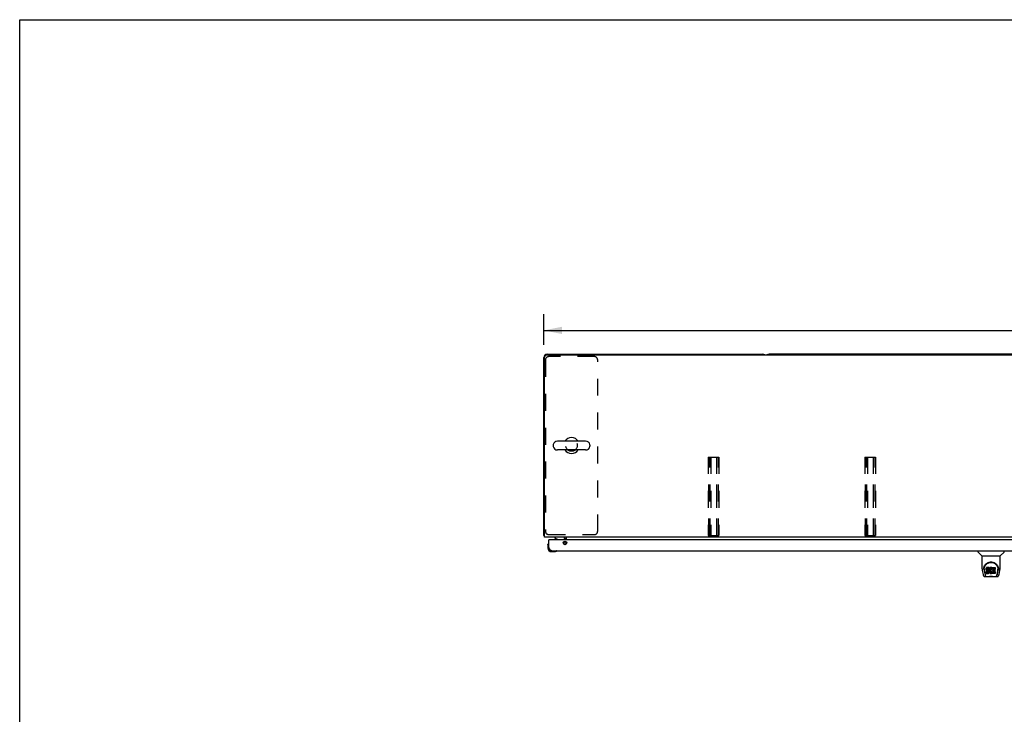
# Model space of a CAD drawing. Header units: inches. Extents: x 0 to 236, y 0 to 153.
# Tile 5 of 35: x 0 to 75, y 100 to 153. Entities that reach past the tile are written whole.
import ezdxf

# ---------------------------------------------------------------- set-up
doc = ezdxf.new("R2010")
doc.units = ezdxf.units.IN
doc.header["$LTSCALE"] = 12.986111
doc.header["$MEASUREMENT"] = 0
doc.linetypes.add('HIDDEN', pattern=[0.2, 0.1, -0.1])
doc.layers.get('0').update_dxf_attribs({"linetype": 'CONTINUOUS'})
for name, color, linetype in [('02___PRT_ALL_AXES', 7, 'CONTINUOUS'), ('DEFAULT_2', 8, 'HIDDEN'), ('DIMENSIONS', 7, 'CONTINUOUS')]:
    doc.layers.add(name, color=color, linetype=linetype)
doc.styles.get("Standard").update_dxf_attribs({"font": 'arial.ttf'})
doc.dimstyles.new('DIMSTYLE_1', dxfattribs={"dimtxt": 1.041667, "dimasz": 1.388889, "dimexe": 0.09, "dimexo": 0.07, "dimgap": 0.0375, "dimtad": 0, "dimtih": 1, "dimtoh": 1, "dimzin": 4, "dimdsep": 46, "dimtxsty": 'Standard', "dimblk": '_FILLED', "dimblk1": '_FILLED', "dimblk2": '_FILLED', "dimcen": 0.09, "dimazin": 1, "dimtfac": 1, "dimtdec": 3, "dimtofl": 0, "dimtmove": 0, "dimatfit": 3, "dimldrblk": '_FILLED', "dimfxl": 1, "dimtolj": 1, "dimtzin": 4, "dimarcsym": 0})

# ---------------------------------------------------------------- blocks, each defined once
blk = doc.blocks.new('_FILLED')
at = {"color": 0, "linetype": 'ByBlock'}
blk.add_solid([(0, 0), (-1, 0.2), (-1, -0.2)], dxfattribs=at)
blk = doc.blocks.new('*D1')
at = {"layer": 'DIMENSIONS', "color": 2, "linetype": 'Continuous'}
for p, q in [((40.137, 127.889), (40.137, 130.238)), ((152.137, 127.889), (152.137, 130.238)), ((40.137, 128.988), (93.391, 128.988)), ((152.137, 128.988), (98.882, 128.988))]:
    blk.add_line(p, q, dxfattribs=at)
at = {"layer": 'DIMENSIONS', "color": 2, "linetype": 'Continuous', "xscale": 1.3888888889, "yscale": 1.3888888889, "zscale": 1.3888888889, "rotation": 180}
blk.add_blockref('_FILLED', (40.137, 128.988), dxfattribs=at)
at = {"layer": 'DIMENSIONS', "color": 2, "linetype": 'Continuous', "xscale": 1.3888888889, "yscale": 1.3888888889, "zscale": 1.3888888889}
blk.add_blockref('_FILLED', (152.137, 128.988), dxfattribs=at)
at = {"layer": 'DIMENSIONS', "color": 2, "linetype": 'Continuous', "insert": (96.137, 129.509), "char_height": 1.0417, "width": 4.44935, "attachment_point": 2, "line_spacing_factor": 0.9}
blk.add_mtext('112.00', dxfattribs=at)

msp = doc.modelspace()

# ---------------------------------------------------------------- linework, layer by layer
at = {"color": 7, "linetype": 'Continuous'}
for p, q in [((0, 0), (0, 152.778)), ((0, 152.778), (236.111, 152.778)), ((40.137, 113.292), (40.137, 126.917)), ((40.199, 113.167), (40.199, 126.979)), ((151.949, 127.104), (40.324, 127.104)), ((40.387, 127.167), (56.887, 127.167)), ((95.887, 127.167), (57.387, 127.167)), ((40.852, 120.205), (40.852, 120.129)), ((43.342, 120.501), (41.182, 120.501)), ((43.672, 120.205), (43.672, 120.129)), ((43.342, 119.832), (41.182, 119.832)), ((40.137, 113.292), (40.199, 113.292)), ((152.074, 113.167), (40.199, 113.167)), ((40.954, 113.167), (40.954, 113.128)), ((40.954, 113.128), (41.192, 112.99)), ((41.887, 112.963), (41.887, 113.167)), ((40.452, 112.568), (40.455, 112.606)), ((40.452, 112.568), (40.452, 112.312)), ((40.499, 112.704), (40.497, 112.697)), ((40.532, 112.963), (40.512, 112.963)), ((40.512, 112.355), (40.512, 112.312)), ((41.631, 112.736), (41.712, 112.816)), ((41.741, 112.963), (41.741, 113.01)), ((41.762, 112.963), (41.762, 113.042)), ((41.762, 112.58), (41.762, 112.846)), ((41.887, 112.758), (41.887, 112.667)), ((40.715, 112.049), (40.971, 112.049)), ((41.009, 112.052), (40.971, 112.049)), ((41.1, 112.094), (41.107, 112.095)), ((73.383, 112.109), (73.383, 112.046)), ((73.692, 111.721), (73.394, 112.018)), ((73.698, 110.743), (73.698, 111.715)), ((73.698, 111.715), (75.076, 111.715)), ((75.076, 110.744), (75.076, 111.715)), ((75.082, 111.721), (75.379, 112.018)), ((75.391, 112.109), (75.391, 112.046)), ((74.094, 110.844), (74.07, 110.836)), ((74.094, 110.777), (74.094, 110.844)), ((74.233, 110.844), (74.094, 110.844)), ((74.235, 110.801), (74.233, 110.844)), ((74.233, 110.777), (74.233, 110.844)), ((74.394, 110.842), (74.371, 110.84)), ((74.394, 110.775), (74.394, 110.842)), ((74.394, 110.842), (74.416, 110.842)), ((74.416, 110.775), (74.416, 110.842)), ((74.427, 110.84), (74.416, 110.842)), ((74.467, 110.45), (74.467, 110.842)), ((74.467, 110.842), (74.703, 110.842)), ((73.713, 110.6), (73.778, 110.295)), ((73.823, 110.774), (73.822, 110.711)), ((73.86, 110.701), (73.86, 110.678)), ((73.869, 110.58), (73.926, 110.287)), ((73.902, 110.14), (74.129, 110.14)), ((73.944, 110.219), (73.937, 110.219)), ((73.942, 110.223), (73.946, 110.213)), ((73.946, 110.213), (73.946, 110.213)), ((73.989, 110.14), (73.987, 110.14)), ((74.003, 110.747), (74.001, 110.723)), ((74.001, 110.656), (74.001, 110.723)), ((74.003, 110.68), (74.001, 110.656)), ((74.001, 110.656), (74.002, 110.632)), ((74.002, 110.632), (74.005, 110.609)), ((74.008, 110.77), (74.003, 110.747)), ((74.003, 110.68), (74.003, 110.747)), ((74.008, 110.703), (74.003, 110.68)), ((74.003, 110.37), (74.003, 110.512)), ((74.005, 110.609), (74.014, 110.586)), ((74.017, 110.792), (74.008, 110.77)), ((74.008, 110.703), (74.008, 110.77)), ((74.017, 110.726), (74.008, 110.703)), ((74.067, 110.517), (74.008, 110.516)), ((74.008, 110.45), (74.008, 110.516)), ((74.067, 110.45), (74.008, 110.45)), ((74.008, 110.365), (74.152, 110.365)), ((74.014, 110.586), (74.027, 110.566)), ((74.031, 110.812), (74.017, 110.792)), ((74.017, 110.726), (74.017, 110.792)), ((74.031, 110.745), (74.017, 110.726)), ((74.027, 110.566), (74.043, 110.549)), ((74.039, 110.82), (74.031, 110.812)), ((74.031, 110.745), (74.031, 110.812)), ((74.039, 110.753), (74.031, 110.745)), ((74.049, 110.827), (74.039, 110.82)), ((74.039, 110.753), (74.039, 110.82)), ((74.049, 110.76), (74.039, 110.753)), ((74.043, 110.549), (74.063, 110.536)), ((74.07, 110.836), (74.049, 110.827)), ((74.049, 110.76), (74.049, 110.827)), ((74.07, 110.77), (74.049, 110.76)), ((74.063, 110.536), (74.074, 110.532)), ((74.067, 110.45), (74.067, 110.517)), ((74.128, 110.517), (74.067, 110.517)), ((74.128, 110.45), (74.067, 110.45)), ((74.07, 110.77), (74.07, 110.836)), ((74.094, 110.777), (74.07, 110.77)), ((74.072, 110.659), (74.074, 110.674)), ((74.072, 110.637), (74.072, 110.659)), ((74.072, 110.644), (74.072, 110.659)), ((74.072, 110.637), (74.072, 110.644)), ((74.075, 110.63), (74.072, 110.637)), ((74.074, 110.674), (74.078, 110.681)), ((74.074, 110.532), (74.086, 110.53)), ((74.075, 110.63), (74.075, 110.674)), ((74.079, 110.624), (74.075, 110.63)), ((74.078, 110.681), (74.083, 110.686)), ((74.079, 110.624), (74.079, 110.682)), ((74.085, 110.619), (74.079, 110.624)), ((74.083, 110.686), (74.098, 110.69)), ((74.085, 110.619), (74.085, 110.686)), ((74.085, 110.686), (74.085, 110.686)), ((74.1, 110.682), (74.085, 110.686)), ((74.1, 110.615), (74.085, 110.619)), ((74.086, 110.53), (74.133, 110.529)), ((74.233, 110.777), (74.094, 110.777)), ((74.098, 110.69), (74.113, 110.692)), ((74.124, 110.683), (74.1, 110.682)), ((74.1, 110.615), (74.1, 110.682)), ((74.124, 110.616), (74.1, 110.615)), ((74.103, 110.14), (74.126, 110.141)), ((74.103, 110.14), (74.124, 110.141)), ((74.113, 110.692), (74.225, 110.692)), ((74.124, 110.616), (74.124, 110.683)), ((74.148, 110.682), (74.124, 110.683)), ((74.148, 110.615), (74.124, 110.616)), ((74.143, 110.518), (74.128, 110.517)), ((74.128, 110.45), (74.128, 110.517)), ((74.143, 110.452), (74.128, 110.45)), ((74.149, 110.12), (74.128, 110.141)), ((74.133, 110.529), (74.141, 110.528)), ((74.141, 110.528), (74.148, 110.526)), ((74.149, 110.522), (74.143, 110.518)), ((74.143, 110.452), (74.143, 110.518)), ((74.149, 110.455), (74.143, 110.452)), ((74.148, 110.615), (74.148, 110.682)), ((74.171, 110.676), (74.148, 110.682)), ((74.171, 110.61), (74.148, 110.615)), ((74.148, 110.526), (74.154, 110.521)), ((74.151, 110.523), (74.149, 110.522)), ((74.149, 110.455), (74.149, 110.522)), ((74.155, 110.46), (74.149, 110.455)), ((74.625, 110.12), (74.149, 110.12)), ((74.152, 110.365), (74.164, 110.367)), ((74.154, 110.521), (74.159, 110.515)), ((74.155, 110.46), (74.155, 110.52)), ((74.164, 110.472), (74.155, 110.46)), ((74.159, 110.515), (74.165, 110.502)), ((74.164, 110.472), (74.164, 110.504)), ((74.167, 110.479), (74.164, 110.472)), ((74.164, 110.367), (74.175, 110.371)), ((74.165, 110.502), (74.168, 110.487)), ((74.167, 110.479), (74.167, 110.491)), ((74.168, 110.487), (74.167, 110.479)), ((74.171, 110.61), (74.171, 110.676)), ((74.182, 110.672), (74.171, 110.676)), ((74.182, 110.605), (74.171, 110.61)), ((74.175, 110.371), (74.195, 110.385)), ((74.182, 110.605), (74.182, 110.672)), ((74.192, 110.665), (74.182, 110.672)), ((74.192, 110.598), (74.182, 110.605)), ((74.192, 110.598), (74.192, 110.665)), ((74.209, 110.648), (74.192, 110.665)), ((74.209, 110.581), (74.192, 110.598)), ((74.195, 110.385), (74.212, 110.402)), ((74.222, 110.628), (74.209, 110.648)), ((74.209, 110.581), (74.209, 110.648)), ((74.222, 110.561), (74.209, 110.581)), ((74.212, 110.402), (74.219, 110.412)), ((74.219, 110.412), (74.224, 110.422)), ((74.232, 110.606), (74.222, 110.628)), ((74.222, 110.561), (74.222, 110.628)), ((74.232, 110.539), (74.222, 110.561)), ((74.224, 110.422), (74.233, 110.445)), ((74.225, 110.692), (74.231, 110.692)), ((74.231, 110.692), (74.233, 110.697)), ((74.233, 110.602), (74.232, 110.606)), ((74.232, 110.539), (74.232, 110.606)), ((74.238, 110.516), (74.232, 110.539)), ((74.235, 110.734), (74.233, 110.777)), ((74.233, 110.697), (74.234, 110.71)), ((74.237, 110.68), (74.233, 110.635)), ((74.233, 110.568), (74.233, 110.635)), ((74.237, 110.613), (74.233, 110.568)), ((74.233, 110.568), (74.234, 110.546)), ((74.233, 110.445), (74.239, 110.468)), ((74.234, 110.71), (74.235, 110.734)), ((74.234, 110.546), (74.237, 110.524)), ((74.235, 110.734), (74.235, 110.801)), ((74.242, 110.702), (74.237, 110.68)), ((74.237, 110.613), (74.237, 110.68)), ((74.242, 110.635), (74.237, 110.613)), ((74.237, 110.524), (74.241, 110.502)), ((74.241, 110.492), (74.238, 110.516)), ((74.239, 110.468), (74.241, 110.492)), ((74.241, 110.492), (74.241, 110.507)), ((74.241, 110.502), (74.249, 110.481)), ((74.248, 110.723), (74.242, 110.702)), ((74.242, 110.635), (74.242, 110.702)), ((74.248, 110.656), (74.242, 110.635)), ((74.256, 110.744), (74.248, 110.723)), ((74.248, 110.656), (74.248, 110.723)), ((74.256, 110.677), (74.248, 110.656)), ((74.249, 110.481), (74.27, 110.442)), ((74.267, 110.763), (74.256, 110.744)), ((74.256, 110.677), (74.256, 110.744)), ((74.267, 110.696), (74.256, 110.677)), ((74.28, 110.781), (74.267, 110.763)), ((74.267, 110.696), (74.267, 110.763)), ((74.28, 110.715), (74.267, 110.696)), ((74.27, 110.442), (74.282, 110.424)), ((74.295, 110.798), (74.28, 110.781)), ((74.28, 110.715), (74.28, 110.781)), ((74.295, 110.731), (74.28, 110.715)), ((74.282, 110.424), (74.297, 110.407)), ((74.311, 110.813), (74.295, 110.798)), ((74.295, 110.731), (74.295, 110.798)), ((74.311, 110.747), (74.295, 110.731)), ((74.297, 110.407), (74.314, 110.392)), ((74.303, 110.584), (74.302, 110.557)), ((74.302, 110.557), (74.304, 110.544)), ((74.306, 110.611), (74.303, 110.584)), ((74.304, 110.544), (74.304, 110.584)), ((74.304, 110.544), (74.307, 110.531)), ((74.305, 110.604), (74.307, 110.598)), ((74.31, 110.624), (74.306, 110.611)), ((74.307, 110.598), (74.317, 110.573)), ((74.307, 110.531), (74.307, 110.598)), ((74.307, 110.531), (74.317, 110.506)), ((74.316, 110.635), (74.31, 110.624)), ((74.329, 110.826), (74.311, 110.813)), ((74.311, 110.747), (74.311, 110.813)), ((74.329, 110.759), (74.311, 110.747)), ((74.314, 110.392), (74.331, 110.378)), ((74.33, 110.659), (74.316, 110.635)), ((74.317, 110.573), (74.33, 110.55)), ((74.317, 110.506), (74.317, 110.573)), ((74.317, 110.506), (74.33, 110.483)), ((74.35, 110.835), (74.329, 110.826)), ((74.329, 110.759), (74.329, 110.826)), ((74.35, 110.768), (74.329, 110.759)), ((74.338, 110.669), (74.33, 110.659)), ((74.33, 110.483), (74.33, 110.55)), ((74.33, 110.55), (74.339, 110.54)), ((74.33, 110.483), (74.339, 110.473)), ((74.331, 110.378), (74.341, 110.373)), ((74.349, 110.676), (74.338, 110.669)), ((74.339, 110.473), (74.339, 110.54)), ((74.339, 110.54), (74.349, 110.531)), ((74.339, 110.473), (74.349, 110.464)), ((74.341, 110.373), (74.352, 110.369)), ((74.374, 110.687), (74.349, 110.676)), ((74.349, 110.464), (74.349, 110.531)), ((74.349, 110.531), (74.36, 110.524)), ((74.349, 110.464), (74.36, 110.457)), ((74.371, 110.84), (74.35, 110.835)), ((74.35, 110.768), (74.35, 110.835)), ((74.371, 110.773), (74.35, 110.768)), ((74.352, 110.369), (74.373, 110.364)), ((74.36, 110.457), (74.36, 110.524)), ((74.36, 110.524), (74.373, 110.519)), ((74.36, 110.457), (74.373, 110.452)), ((74.371, 110.773), (74.371, 110.84)), ((74.394, 110.775), (74.371, 110.773)), ((74.373, 110.452), (74.373, 110.519)), ((74.373, 110.519), (74.386, 110.517)), ((74.373, 110.452), (74.386, 110.45)), ((74.373, 110.364), (74.395, 110.361)), ((74.387, 110.69), (74.374, 110.687)), ((74.386, 110.45), (74.386, 110.517)), ((74.386, 110.517), (74.399, 110.516)), ((74.386, 110.45), (74.399, 110.449)), ((74.4, 110.69), (74.387, 110.69)), ((74.416, 110.775), (74.394, 110.775)), ((74.395, 110.361), (74.418, 110.364)), ((74.399, 110.516), (74.412, 110.518)), ((74.399, 110.449), (74.399, 110.516)), ((74.399, 110.449), (74.412, 110.451)), ((74.413, 110.687), (74.4, 110.69)), ((74.412, 110.518), (74.425, 110.522)), ((74.412, 110.451), (74.412, 110.518)), ((74.412, 110.451), (74.425, 110.455)), ((74.426, 110.682), (74.413, 110.687)), ((74.427, 110.773), (74.416, 110.775)), ((74.418, 110.364), (74.439, 110.371)), ((74.425, 110.522), (74.437, 110.528)), ((74.425, 110.455), (74.425, 110.522)), ((74.425, 110.455), (74.437, 110.461)), ((74.427, 110.773), (74.427, 110.84)), ((74.438, 110.837), (74.427, 110.84)), ((74.438, 110.77), (74.427, 110.773)), ((74.458, 110.753), (74.432, 110.685)), ((74.437, 110.528), (74.448, 110.535)), ((74.437, 110.461), (74.437, 110.528)), ((74.437, 110.461), (74.448, 110.468)), ((74.438, 110.77), (74.438, 110.837)), ((74.456, 110.825), (74.438, 110.837)), ((74.456, 110.758), (74.438, 110.77)), ((74.439, 110.371), (74.458, 110.383)), ((74.448, 110.535), (74.448, 110.468)), ((74.455, 110.534), (74.467, 110.516)), ((74.455, 110.467), (74.467, 110.45)), ((74.456, 110.825), (74.456, 110.758)), ((74.458, 110.821), (74.458, 110.754)), ((74.468, 110.383), (74.458, 110.383)), ((74.458, 110.383), (74.458, 110.383)), ((74.467, 110.775), (74.703, 110.775)), ((74.468, 110.37), (74.468, 110.383)), ((74.704, 110.365), (74.473, 110.365)), ((74.537, 110.687), (74.537, 110.62)), ((74.538, 110.529), (74.538, 110.451)), ((74.703, 110.691), (74.541, 110.691)), ((74.541, 110.682), (74.672, 110.682)), ((74.541, 110.615), (74.672, 110.615)), ((74.672, 110.533), (74.542, 110.533)), ((74.542, 110.513), (74.704, 110.513)), ((74.542, 110.447), (74.704, 110.447)), ((74.594, 110.145), (74.621, 110.142)), ((74.625, 110.12), (74.645, 110.141)), ((74.645, 110.14), (74.872, 110.14)), ((74.677, 110.677), (74.677, 110.537)), ((74.708, 110.837), (74.708, 110.696)), ((74.709, 110.509), (74.709, 110.37)), ((74.786, 110.14), (74.785, 110.14)), ((74.828, 110.213), (74.831, 110.223)), ((74.828, 110.213), (74.828, 110.213)), ((74.837, 110.219), (74.83, 110.219)), ((74.847, 110.287), (74.904, 110.577)), ((74.889, 110.323), (74.941, 110.593)), ((74.904, 110.577), (74.905, 110.581)), ((74.951, 110.774), (74.952, 110.711)), ((74.958, 110.688), (74.958, 110.688)), ((74.996, 110.295), (75.061, 110.6))]:
    msp.add_line(p, q, dxfattribs=at)
at = {"color": 3, "linetype": 'Continuous'}
for p, q in [((40.512, 112.355), (40.512, 112.963)), ((77.179, 112.963), (40.532, 112.963)), ((40.758, 112.109), (76.953, 112.109))]:
    msp.add_line(p, q, dxfattribs=at)
at = {"color": 7, "linetype": 'Continuous'}
for points in [[(40.168, 113.27), (40.161, 113.272), (40.157, 113.274), (40.154, 113.275), (40.151, 113.276), (40.149, 113.277), (40.146, 113.279), (40.144, 113.28), (40.142, 113.282), (40.14, 113.283), (40.139, 113.285), (40.138, 113.286), (40.137, 113.288), (40.137, 113.29), (40.137, 113.292)], [(40.197, 113.253), (40.195, 113.256), (40.193, 113.258), (40.19, 113.26), (40.187, 113.262), (40.183, 113.263), (40.18, 113.265), (40.176, 113.267), (40.172, 113.268), (40.168, 113.27)], [(41.718, 113.136), (41.719, 113.136), (41.72, 113.136), (41.721, 113.136), (41.722, 113.136), (41.723, 113.137), (41.724, 113.138), (41.725, 113.139), (41.727, 113.141), (41.728, 113.142), (41.73, 113.144), (41.734, 113.148)], [(41.734, 113.148), (41.736, 113.15), (41.739, 113.152), (41.741, 113.154), (41.743, 113.157)], [(41.743, 113.157), (41.746, 113.159), (41.748, 113.161)], [(41.748, 113.161), (41.751, 113.163), (41.753, 113.164)], [(41.753, 113.164), (41.756, 113.165), (41.758, 113.166)], [(73.816, 110.701), (73.819, 110.743), (73.826, 110.795), (73.838, 110.844), (73.853, 110.891), (73.872, 110.934), (73.893, 110.975), (73.918, 111.013), (73.945, 111.049), (73.974, 111.082), (74.006, 111.113), (74.04, 111.142), (74.077, 111.168), (74.116, 111.191), (74.157, 111.211), (74.2, 111.227), (74.245, 111.241), (74.291, 111.251), (74.338, 111.257), (74.385, 111.259), (74.432, 111.257), (74.479, 111.251), (74.525, 111.242), (74.57, 111.229), (74.613, 111.212), (74.654, 111.192), (74.693, 111.17), (74.73, 111.144), (74.764, 111.116), (74.797, 111.085), (74.827, 111.052), (74.854, 111.016), (74.878, 110.978), (74.9, 110.938), (74.919, 110.895), (74.935, 110.849), (74.947, 110.8), (74.954, 110.749), (74.958, 110.701)], [(73.86, 110.701), (73.86, 110.721), (73.862, 110.745), (73.864, 110.77), (73.868, 110.793), (73.873, 110.817), (73.879, 110.84), (73.885, 110.863), (73.893, 110.885), (73.902, 110.906), (73.911, 110.927), (73.921, 110.948), (73.932, 110.967), (73.944, 110.986), (73.956, 111.004), (73.969, 111.022), (73.982, 111.038), (73.995, 111.054), (74.009, 111.069), (74.024, 111.083), (74.039, 111.097), (74.053, 111.109), (74.069, 111.121), (74.084, 111.133), (74.1, 111.143), (74.116, 111.153), (74.131, 111.162), (74.147, 111.17)], [(74.147, 111.17), (74.163, 111.178), (74.179, 111.185), (74.195, 111.192), (74.211, 111.198), (74.227, 111.203), (74.243, 111.208), (74.259, 111.212), (74.275, 111.216), (74.291, 111.219), (74.306, 111.222), (74.322, 111.224), (74.338, 111.226), (74.354, 111.227), (74.37, 111.228), (74.386, 111.228), (74.402, 111.228), (74.418, 111.227), (74.434, 111.226), (74.45, 111.224), (74.466, 111.222), (74.482, 111.219), (74.498, 111.216), (74.514, 111.213), (74.53, 111.208), (74.546, 111.204), (74.562, 111.198), (74.578, 111.192), (74.594, 111.186), (74.61, 111.179)], [(74.61, 111.179), (74.626, 111.171), (74.642, 111.162), (74.657, 111.153), (74.673, 111.144), (74.689, 111.133), (74.704, 111.122), (74.719, 111.11), (74.734, 111.097), (74.749, 111.084), (74.764, 111.07), (74.778, 111.055), (74.791, 111.039), (74.805, 111.022), (74.818, 111.005), (74.83, 110.987), (74.841, 110.968), (74.852, 110.948), (74.863, 110.928), (74.872, 110.907), (74.881, 110.885), (74.888, 110.863), (74.895, 110.84), (74.901, 110.817), (74.906, 110.794), (74.909, 110.77), (74.912, 110.746), (74.913, 110.721), (74.914, 110.701)], [(73.698, 110.743), (73.698, 110.716), (73.701, 110.674), (73.707, 110.632), (73.713, 110.6)], [(73.778, 110.295), (73.781, 110.28), (73.787, 110.259), (73.793, 110.24), (73.799, 110.224), (73.806, 110.209), (73.813, 110.196), (73.821, 110.183), (73.831, 110.172), (73.842, 110.162), (73.854, 110.154), (73.868, 110.147), (73.883, 110.142), (73.898, 110.14), (73.902, 110.14)], [(73.816, 110.688), (73.816, 110.693), (73.816, 110.701)], [(73.86, 110.678), (73.86, 110.662), (73.862, 110.633), (73.865, 110.605), (73.869, 110.58)], [(73.926, 110.287), (73.929, 110.276), (73.932, 110.262), (73.935, 110.248), (73.939, 110.236), (73.942, 110.223)], [(73.946, 110.213), (73.951, 110.2), (73.958, 110.188), (73.964, 110.177), (73.971, 110.168), (73.978, 110.16), (73.986, 110.153), (73.995, 110.147), (74.005, 110.143), (74.015, 110.141), (74.023, 110.14)], [(74.008, 110.516), (74.007, 110.516), (74.007, 110.516), (74.006, 110.516), (74.006, 110.516), (74.006, 110.516), (74.005, 110.516), (74.005, 110.515), (74.004, 110.515), (74.004, 110.515), (74.004, 110.514), (74.004, 110.514), (74.003, 110.513), (74.003, 110.513), (74.003, 110.512)], [(74.008, 110.45), (74.007, 110.45), (74.007, 110.45), (74.006, 110.449), (74.006, 110.449), (74.006, 110.449), (74.005, 110.449), (74.005, 110.448), (74.004, 110.448), (74.004, 110.448), (74.004, 110.447), (74.004, 110.447), (74.003, 110.446), (74.003, 110.446), (74.003, 110.445)], [(74.124, 110.141), (74.146, 110.142), (74.169, 110.144), (74.194, 110.147), (74.22, 110.15), (74.247, 110.153), (74.274, 110.156), (74.302, 110.158), (74.331, 110.16), (74.36, 110.161), (74.389, 110.161), (74.419, 110.161), (74.448, 110.159), (74.476, 110.158), (74.504, 110.155), (74.531, 110.152), (74.557, 110.15), (74.582, 110.147), (74.606, 110.144), (74.629, 110.142)], [(74.126, 110.141), (74.152, 110.142), (74.18, 110.145), (74.208, 110.148), (74.237, 110.151), (74.266, 110.153), (74.295, 110.156), (74.325, 110.158), (74.356, 110.159), (74.386, 110.159), (74.417, 110.159), (74.447, 110.158), (74.477, 110.156), (74.507, 110.153), (74.537, 110.151), (74.594, 110.145)], [(74.621, 110.142), (74.648, 110.141), (74.67, 110.14)], [(74.629, 110.142), (74.65, 110.141), (74.67, 110.14)], [(74.751, 110.14), (74.759, 110.141), (74.769, 110.143), (74.779, 110.147), (74.787, 110.153), (74.796, 110.16), (74.803, 110.168), (74.81, 110.177), (74.816, 110.188), (74.822, 110.2), (74.828, 110.213)], [(74.831, 110.223), (74.835, 110.236), (74.839, 110.248), (74.842, 110.262), (74.845, 110.276), (74.847, 110.287)], [(74.872, 110.14), (74.886, 110.141), (74.899, 110.145), (74.912, 110.15), (74.924, 110.156), (74.934, 110.164), (74.944, 110.173), (74.952, 110.183), (74.959, 110.194), (74.966, 110.205), (74.972, 110.218), (74.978, 110.231), (74.983, 110.247), (74.988, 110.264), (74.993, 110.283), (74.996, 110.295)], [(74.905, 110.581), (74.905, 110.584), (74.906, 110.587), (74.906, 110.59), (74.907, 110.593), (74.907, 110.596), (74.908, 110.599), (74.908, 110.603), (74.909, 110.606), (74.909, 110.61), (74.91, 110.614), (74.91, 110.617), (74.911, 110.621), (74.911, 110.625), (74.912, 110.629), (74.912, 110.633), (74.912, 110.638), (74.913, 110.642), (74.913, 110.647), (74.913, 110.651), (74.913, 110.656), (74.913, 110.661), (74.914, 110.666), (74.914, 110.671), (74.914, 110.676), (74.914, 110.701)], [(74.958, 110.701), (74.958, 110.693), (74.958, 110.688)], [(75.061, 110.6), (75.067, 110.631), (75.072, 110.673), (75.075, 110.716), (75.076, 110.744)]]:
    msp.add_lwpolyline(points, dxfattribs=at)
at = {"color": 3, "linetype": 'Continuous'}
msp.add_lwpolyline([(40.758, 112.109), (40.747, 112.109), (40.736, 112.111), (40.725, 112.114), (40.714, 112.119), (40.702, 112.124), (40.691, 112.131), (40.68, 112.139), (40.669, 112.148), (40.658, 112.158), (40.646, 112.169), (40.635, 112.181), (40.624, 112.194), (40.613, 112.207), (40.601, 112.222), (40.59, 112.237), (40.579, 112.253), (40.568, 112.269), (40.557, 112.286), (40.545, 112.303), (40.534, 112.32), (40.523, 112.338), (40.512, 112.355)], dxfattribs=at)
msp.add_circle((41.762, 112.713), 0.133, dxfattribs=at)
at = {"color": 7, "linetype": 'Continuous'}
for centre, radius, start, end in [((40.387, 126.917), 0.25, 90, 180), ((40.324, 126.979), 0.125, 90, 180), ((56.887, 126.917), 0.25, 48.59596, 90), ((57.387, 126.917), 0.25, 90, 131.40404), ((42.262, 120.167), 0.61, 33.21382, 146.78617), ((41.009, 120.205), 0.157, 167.57162, 180), ((41.009, 120.129), 0.157, 180, 192.42838), ((41.182, 120.167), 0.334, 90, 167.57162), ((41.182, 120.167), 0.334, 192.42838, 270), ((43.342, 120.167), 0.334, 12.42838, 90), ((43.342, 120.167), 0.334, 270, 347.57162), ((43.515, 120.205), 0.157, 0, 12.42838), ((43.515, 120.129), 0.157, 347.57162, 360), ((42.262, 120.167), 0.61, 213.21382, 326.78618), ((40.387, 113.417), 0.25, 220.76087, 221.39316), ((41.584, 113.01), 0.157, 0, 90), ((41.637, 113.042), 0.125, 0, 90), ((40.702, 112.568), 0.25, 149.11011, 180), ((40.5, 112.689), 0.015, 96.37959, 149.11011), ((40.497, 112.689), 0.015, 0, 83.62041), ((41.142, 112.903), 0.1, 36.54681, 59.90799), ((41.641, 112.887), 0.1, 315, 332.98246), ((40.715, 112.312), 0.263, 180, 270), ((40.715, 112.312), 0.203, 180, 270), ((40.971, 112.299), 0.25, 270, 300.88989), ((41.092, 112.094), 0.015, 6.37959, 90), ((41.092, 112.097), 0.015, 300.88989, 353.62041), ((73.422, 112.046), 0.0394, 180, 225), ((73.706, 111.735), 0.0197, 225, 270), ((75.068, 111.735), 0.0197, 270, 315), ((75.351, 112.046), 0.0394, 315, 360)]:
    msp.add_arc(centre, radius, start, end, dxfattribs=at)
at = {"color": 3, "linetype": 'Continuous'}
for centre, radius, start, end in [((41.637, 113.042), 0.25, 0, 30.01467), ((40.532, 112.943), 0.02, 90, 180), ((40.758, 112.355), 0.246, 180, 270)]:
    msp.add_arc(centre, radius, start, end, dxfattribs=at)
at = {"color": 7, "linetype": 'Continuous'}
for centre, major_axis, ratio, start_param, end_param in [((74.387, 110.701), (0, 0.565), 0.999848, 1.129542, 1.553352), ((74.703, 110.837), (0.00448, 0), 1, 0, 1.570796), ((74.387, 110.701), (0, 0.565), 0.999848, 4.519536, 5.157611), ((74.008, 110.37), (0, 0.00483), 1, 1.570796, 3.141593), ((74.427, 110.686), (0, 0.00448), 1, -3.557718, -1.937287), ((74.451, 110.531), (0.00448, 0), 1, 1.570796, 2.222579), ((74.451, 110.465), (0.00448, 0), 1, 1.570796, 2.222579), ((74.451, 110.531), (0, 0.00448), 1, -0.975826, 0), ((74.451, 110.465), (0, 0.00448), 1, -0.975826, 0), ((74.454, 110.821), (0.00448, 0), 1, 0.003891, 0.905353), ((74.454, 110.754), (0.00448, 0), 1, 0.003842, 0.905353), ((74.454, 110.754), (0, 0.00448), 1, -1.937287, -1.566955), ((74.473, 110.37), (0.00448, 0), 1, -3.141593, -1.570796), ((74.541, 110.687), (0.00448, 0), 1, 1.570796, 3.141593), ((74.541, 110.686), (0.00448, 0), 1, -3.141593, -1.570796), ((74.541, 110.62), (0.00448, 0), 1, -3.141593, -1.570796), ((74.542, 110.529), (0.00448, 0), 1, 1.570796, 3.141593), ((74.542, 110.518), (0.00448, 0), 1, -3.141593, -1.570796), ((74.542, 110.451), (0.00448, 0), 1, -3.141593, -1.570796), ((74.672, 110.677), (0.00448, 0), 1, 0, 1.570796), ((74.672, 110.611), (0.00448, 0), 1, 0, 1.570796), ((74.672, 110.537), (0.00448, 0), 1, -1.570796, 0), ((74.703, 110.77), (0.00448, 0), 1, 0, 1.570796), ((74.703, 110.696), (0.00448, 0), 1, -1.570796, 0), ((74.704, 110.509), (0.00448, 0), 1, 0, 1.570796), ((74.704, 110.442), (0.00448, 0), 1, 0, 1.570796), ((74.704, 110.37), (0.00448, 0), 1, -1.570796, 0), ((74.831, 110.573), (-0.007, 0.354), 0.213027, -3.145575, -2.360177)]:
    msp.add_ellipse(centre, major_axis=major_axis, ratio=ratio, start_param=start_param, end_param=end_param, dxfattribs=at)
at = {"layer": '02___PRT_ALL_AXES', "color": 8, "linetype": 'HIDDEN'}
msp.add_circle((42.262, 120.167), 0.438, dxfattribs=at)
at = {"layer": 'DEFAULT_2', "color": 8, "linetype": 'HIDDEN'}
for p, q in [((40.262, 126.729), (40.262, 113.604)), ((44.012, 126.979), (40.512, 126.979)), ((44.262, 113.604), (44.262, 126.729)), ((52.731, 119.292), (52.731, 113.292)), ((52.731, 119.292), (53.543, 119.292)), ((52.771, 113.292), (52.771, 119.292)), ((52.878, 113.292), (52.878, 119.292)), ((52.918, 119.292), (52.918, 113.292)), ((53.356, 119.292), (53.356, 113.292)), ((53.396, 113.292), (53.396, 119.292)), ((53.503, 113.292), (53.503, 119.292)), ((53.543, 119.292), (53.543, 113.292)), ((64.731, 119.292), (64.731, 113.292)), ((64.731, 119.292), (65.543, 119.292)), ((64.771, 113.292), (64.771, 119.292)), ((64.878, 113.292), (64.878, 119.292)), ((64.918, 119.292), (64.918, 113.292)), ((65.356, 119.292), (65.356, 113.292)), ((65.396, 113.292), (65.396, 119.292)), ((65.503, 113.292), (65.503, 119.292)), ((65.543, 119.292), (65.543, 113.292)), ((40.512, 113.354), (44.012, 113.354)), ((52.731, 113.292), (53.543, 113.292)), ((64.731, 113.292), (65.543, 113.292))]:
    msp.add_line(p, q, dxfattribs=at)
for centre, start, end in [((40.512, 126.729), 90, 180), ((44.012, 126.729), 0, 90), ((40.512, 113.604), 180, 270), ((44.012, 113.604), 270, 360)]:
    msp.add_arc(centre, 0.25, start, end, dxfattribs=at)

# ---------------------------------------------------------------- dimensions: what is measured, and where the dimension line sits
at = {"layer": 'DIMENSIONS', "color": 2, "linetype": 'Continuous'}
dim = msp.add_linear_dim(base=(152.137, 128.988), p1=(40.137, 130.308), p2=(152.137, 130.308), dimstyle='DIMSTYLE_1', dxfattribs=at)
dim.commit()
dim.dimension.update_dxf_attribs({"geometry": '*D1', "text_midpoint": (96.18, 128.983), "dimtype": 160})

doc.saveas('drawing.dxf')
